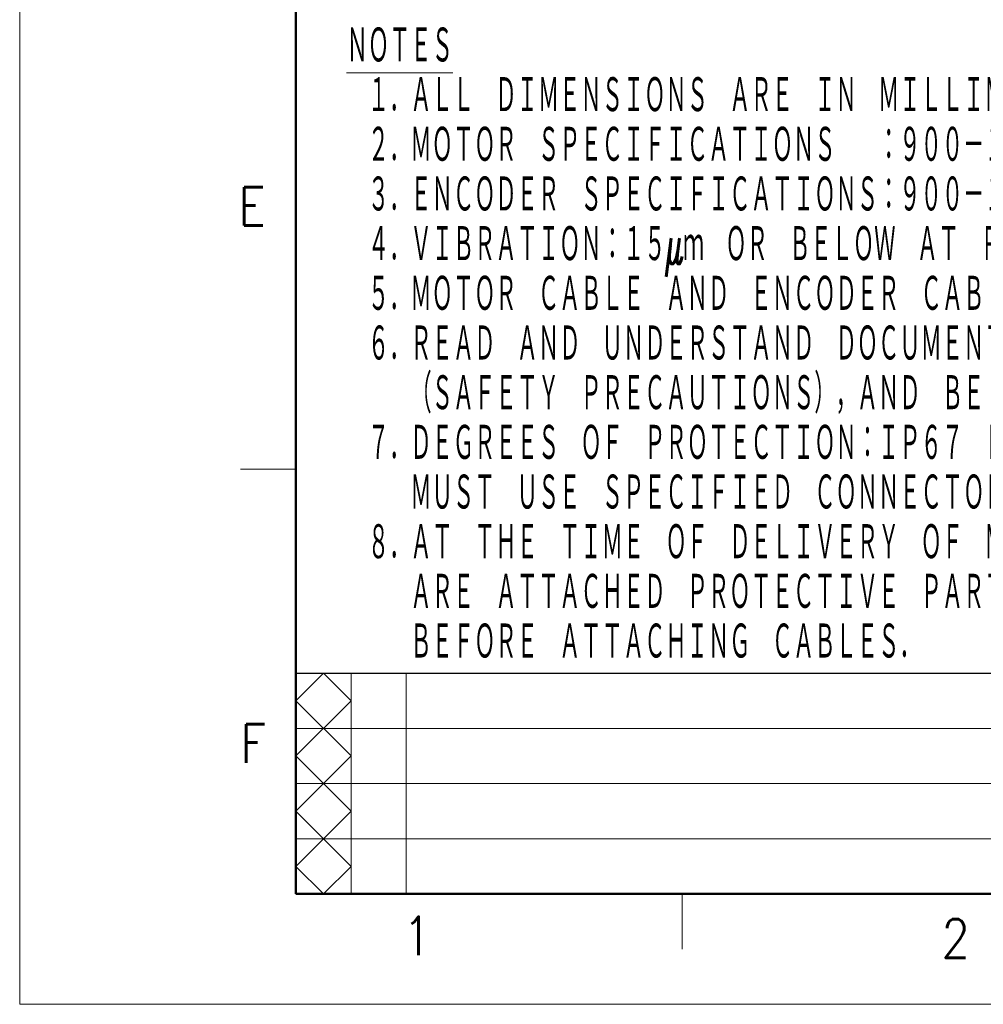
# Model space of a CAD drawing. Header units: millimetres. Extents: x 0 to 594, y 0 to 420.
# Tile 1 of 112: x 0 to 123, y 0 to 126. Entities that reach past the tile are written whole.
import ezdxf

# ---------------------------------------------------------------- set-up
doc = ezdxf.new("R2010")
doc.units = ezdxf.units.MM
doc.header["$LTSCALE"] = 0.257233
doc.layers.add('NoLayerName_001', color=7, linetype='Continuous')
doc.styles.get("Standard").update_dxf_attribs({"font": 'txt', "bigfont": 'extfont2'})

msp = doc.modelspace()

# ---------------------------------------------------------------- linework, layer by layer
at = {"layer": 'NoLayerName_001', "color": 7, "linetype": 'Continuous', "lineweight": 13}
for p, q in [((0, 0), (0, 420.0255)), ((593.9754, 0), (0, 0))]:
    msp.add_line(p, q, dxfattribs=at)
at = {"layer": 'NoLayerName_001', "color": 7, "linetype": 'Continuous', "lineweight": 50}
for p, q in [((35.3557, 14.1423), (35.3557, 405.8832)), ((579.8331, 14.1423), (35.3557, 14.1423))]:
    msp.add_line(p, q, dxfattribs=at)
at = {"layer": 'NoLayerName_001', "color": 2, "linetype": 'Continuous', "lineweight": 13}
for p, q in [((35.3557, 68.59), (28.2845, 68.59)), ((35.3557, 38.8912), (38.8912, 42.4268)), ((38.8912, 42.4268), (42.4268, 38.8912)), ((42.4268, 14.1423), (42.4268, 42.4268)), ((49.4979, 42.4268), (49.4979, 14.1423)), ((42.4268, 31.8201), (35.3557, 38.8912)), ((35.3557, 31.8201), (42.4268, 38.8912)), ((176.7784, 35.3557), (35.3557, 35.3557)), ((35.3557, 31.8201), (42.4268, 24.749)), ((35.3557, 24.749), (42.4268, 31.8201)), ((35.3557, 28.2845), (176.7784, 28.2845)), ((42.4268, 17.6778), (35.3557, 24.749)), ((35.3557, 17.6778), (42.4268, 24.749)), ((176.7784, 21.2134), (35.3557, 21.2134)), ((35.3557, 17.6778), (38.8912, 14.1423)), ((38.8912, 14.1423), (42.4268, 17.6778)), ((84.8536, 14.1423), (84.8536, 7.0711))]:
    msp.add_line(p, q, dxfattribs=at)
at = {"layer": 'NoLayerName_001', "color": 7, "linetype": 'Continuous', "lineweight": 25}
msp.add_line((35.3557, 42.4268), (579.8331, 42.4268), dxfattribs=at)

# ---------------------------------------------------------------- texts
at = {"layer": 'NoLayerName_001', "color": 3, "lineweight": 13, "insert": (41.8632, 43.9604), "char_height": 4.949795, "attachment_point": 7, "line_spacing_factor": 0.771429}
msp.add_mtext('\\A1;\\W0.5000;\\LＮＯＴＥＳ\\l\\P\u3000１．ＡＬＬ\u3000ＤＩＭＥＮＳＩＯＮＳ\u3000ＡＲＥ\u3000ＩＮ\u3000ＭＩＬＬＩＭＥＴＥＲＳ．\\P\u3000２．ＭＯＴＯＲ\u3000ＳＰＥＣＩＦＩＣＡＴＩＯＮＳ\u3000\u3000：９００－１７２－６０４\\P\u3000３．ＥＮＣＯＤＥＲ\u3000ＳＰＥＣＩＦＩＣＡＴＩＯＮＳ：９００－１７２－５０１（２４ＢＩＴ\u3000ＡＢＳＯＬＵＴＥ）\\P\u3000４．ＶＩＢＲＡＴＩＯＮ：１５μｍ\u3000ＯＲ\u3000ＢＥＬＯＷ\u3000ＡＴ\u3000ＲＡＴＥＤ\u3000ＳＰＥＥＤ．\\P\u3000５．ＭＯＴＯＲ\u3000ＣＡＢＬＥ\u3000ＡＮＤ\u3000ＥＮＣＯＤＥＲ\u3000ＣＡＢＬＥ\u3000ＡＲＥ\u3000ＯＰＴＩＯＮＡＬ．\\P\u3000６．ＲＥＡＤ\u3000ＡＮＤ\u3000ＵＮＤＥＲＳＴＡＮＤ\u3000ＤＯＣＵＭＥＮＴ\u3000ＰＡＣＫＥＤ\u3000ＷＩＴＨ\u3000ＭＯＴＯＲ\\P\u3000\u3000\u3000（ＳＡＦＥＴＹ\u3000ＰＲＥＣＡＵＴＩＯＮＳ），ＡＮＤ\u3000ＢＥ\u3000ＣＡＲＥＦＵＬ\u3000ＵＳＩＮＧ\u3000ＭＯＴＯＲ．\\P\u3000７．ＤＥＧＲＥＥＳ\u3000ＯＦ\u3000ＰＲＯＴＥＣＴＩＯＮ：ＩＰ６７\u3000ＥＸＣＥＰＴ\u3000ＦＯＲ\u3000ＳＨＡＦＴ\u3000ＯＰＥＮＩＮＧ．\\P\u3000\u3000\u3000ＭＵＳＴ\u3000ＵＳＥ\u3000ＳＰＥＣＩＦＩＥＤ\u3000ＣＯＮＮＥＣＴＯＲＳ\u3000ＦＯＲ\u3000ＭＯＴＯＲ．\\P\u3000８．ＡＴ\u3000ＴＨＥ\u3000ＴＩＭＥ\u3000ＯＦ\u3000ＤＥＬＩＶＥＲＹ\u3000ＯＦ\u3000ＭＯＴＯＲ，\u3000ＥＡＣＨ\u3000ＯＦ\u3000ＣＯＮＮＥＣＴＯＲＳ\\P\u3000\u3000\u3000ＡＲＥ\u3000ＡＴＴＡＣＨＥＤ\u3000ＰＲＯＴＥＣＴＩＶＥ\u3000ＰＡＲＴＳ．\u3000ＰＬＥＡＳＥ\u3000ＲＥＭＯＶＥ\u3000ＴＨＥＭ\\P\u3000\u3000\u3000ＢＥＦＯＲＥ\u3000ＡＴＴＡＣＨＩＮＧ\u3000ＣＡＢＬＥＳ．', dxfattribs=at)
at = {"layer": 'NoLayerName_001', "color": 2, "lineweight": 13, "char_height": 4.949795, "attachment_point": 7}
for s, insert in [('\\A1;\\W0.8600;E', (28.0275, 99.7808)), ('\\A1;\\W0.8600;F', (28.2548, 30.945)), ('\\A1;\\W0.8600;1', (49.0719, 6.2944)), ('\\A1;\\W0.8600;2', (118.0208, 5.9766))]:
    msp.add_mtext(s, dxfattribs=dict(at, insert=insert))

doc.saveas('drawing.dxf')
